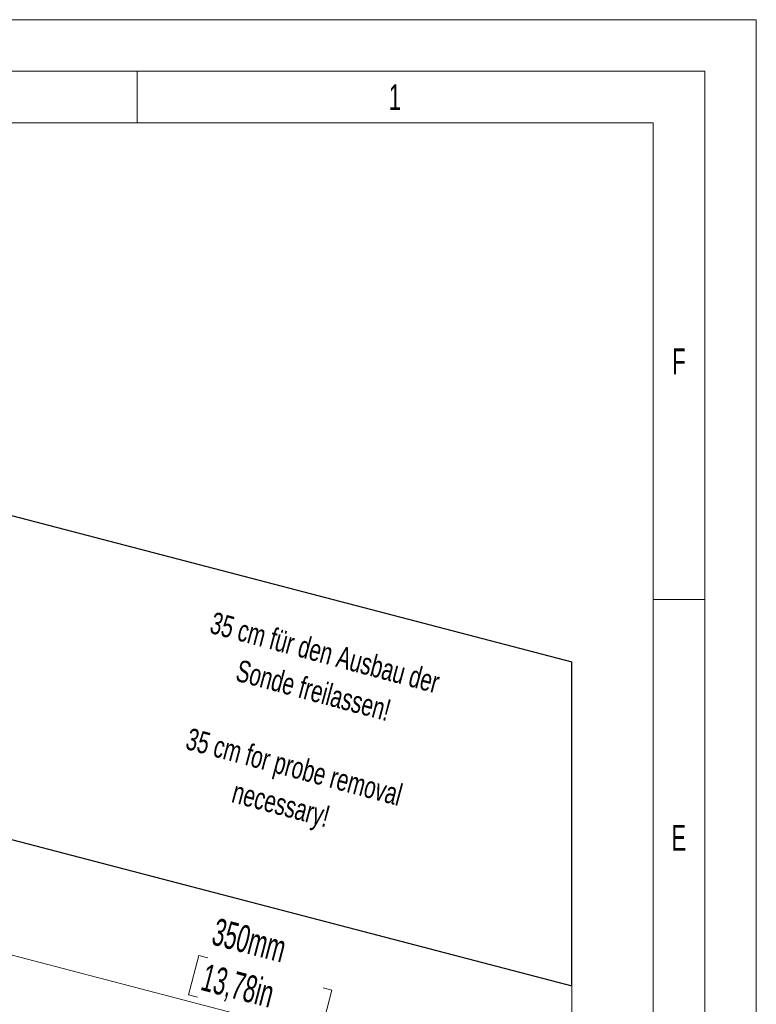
# Model space of a CAD drawing. Header units: millimetres. Extents: x 0 to 2100, y 0 to 1485.
# Tile 39 of 39: x 1743 to 2100, y 1008 to 1485. Entities that reach past the tile are written whole.
import ezdxf

# ---------------------------------------------------------------- set-up
doc = ezdxf.new("R2010")
doc.units = ezdxf.units.MM
doc.header["$LTSCALE"] = 5
doc.styles.add('SLDTEXTSTYLE0', font='TXT', dxfattribs={"width": 0.605})
doc.styles.add('SLDTEXTSTYLE1', font='TXT', dxfattribs={"width": 0.638186})
doc.styles.add('SLDTEXTSTYLE2', font='TXT', dxfattribs={"width": 0.7})
doc.dimstyles.new('SLDDIMSTYLE0', dxfattribs={"dimtxt": 12.841593, "dimasz": 16.5, "dimexe": 0, "dimexo": 0.0625, "dimgap": 3.210398, "dimtad": 1, "dimrnd": 1e-09, "dimzin": 12, "dimdsep": 46, "dimtxsty": 'SLDTEXTSTYLE0', "dimsah": 1, "dimcen": 0.09, "dimadec": 0, "dimazin": 3, "dimtfac": 1, "dimtofl": 0, "dimtmove": 0, "dimatfit": 3, "dimfxl": 1, "dimfrac": 2, "dimtolj": 1, "dimtzin": 12, "dimarcsym": 0})

# ---------------------------------------------------------------- blocks, each defined once
blk = doc.blocks.new('_D_11')
at = {"color": 7, "linetype": 'Continuous', "lineweight": 0}
for p, q in [((1721.11, 1092.5), (1721.11, 1032.01)), ((1721.11, 1036.62), (2010.61, 961.07)), ((1829.93, 1031.64), (1824.95, 1012.56)), ((1834.2, 1030.53), (1829.93, 1031.64)), ((2010.61, 1016.94), (2010.61, 956.45)), ((1824.95, 1012.56), (1829.22, 1011.45)), ((1894.41, 1014.81), (1889.43, 995.73)), ((1890.14, 1015.93), (1894.41, 1014.81)), ((1889.43, 995.73), (1885.16, 996.84))]:
    blk.add_line(p, q, dxfattribs=at)
at = {"color": 7, "linetype": 'Continuous', "lineweight": 18}
for points in [[(1721.11, 1036.62), (1734.12, 1030.64), (1735.39, 1035.48)], [(2010.61, 961.07), (1997.59, 967.05), (1996.33, 962.21)]]:
    blk.add_solid(points, dxfattribs=at)
at = {"color": 7, "linetype": 'Continuous', "lineweight": 18, "char_height": 13.229, "attachment_point": 1, "rotation": 345.3723, "style": 'SLDTEXTSTYLE0'}
for s, insert in [('350mm', (1838.78, 1050)), ('13,78in', (1833.53, 1027.95))]:
    blk.add_mtext(s, dxfattribs=dict(at, insert=insert))

msp = doc.modelspace()

# ---------------------------------------------------------------- linework, layer by layer
at = {"color": 7, "linetype": 'Continuous', "lineweight": 18}
for p, q in [((2100, 1485), (0, 1485)), ((2100, 0), (2100, 1485)), ((2075, 1460), (25, 1460)), ((1800, 1460), (1800, 1435)), ((2075, 1460), (2075, 25)), ((1800, 1435), (1550, 1435)), ((2050, 1435), (1800, 1435)), ((2050, 301.25), (2050, 1435)), ((2075, 1204.167), (2050, 1204.167))]:
    msp.add_line(p, q, dxfattribs=at)
at = {"color": 7, "linetype": 'Continuous'}
for p, q in [((1721.111, 1249.458), (2010.613, 1173.899)), ((2010.61, 1016.941), (2010.613, 1173.899)), ((1721.108, 1092.5), (2010.61, 1016.941))]:
    msp.add_line(p, q, dxfattribs=at)

# ---------------------------------------------------------------- texts
at = {"color": 7, "linetype": 'Continuous', "lineweight": 0, "char_height": 12.5, "attachment_point": 2, "style": 'SLDTEXTSTYLE1'}
for s, insert in [('1', (1924.91, 1453.674)), ('F', (2062.533, 1325.757)), ('E', (2062.442, 1094.924))]:
    msp.add_mtext(s, dxfattribs=dict(at, insert=insert))
at = {"color": 7, "linetype": 'Continuous', "lineweight": 0, "attachment_point": 2, "rotation": 345, "style": 'SLDTEXTSTYLE2'}
for s, insert, char_height in [('35 cm für den Ausbau der', (1892.416, 1183.551), 10.58333), ('Sonde freilassen!', (1886.822, 1165.264), 10.58333), ('35 cm for probe removal', (1877.518, 1128.187), 10.58333), ('necessary!', (1871.115, 1110.117), 10.5833)]:
    msp.add_mtext(s, dxfattribs=dict(at, insert=insert, char_height=char_height))

# ---------------------------------------------------------------- dimensions: what is measured, and where the dimension line sits
at = {"color": 7, "linetype": 'Continuous', "lineweight": 18}
dim = msp.add_linear_dim(base=(2010.609, 961.066), p1=(1721.108, 1092.5), p2=(2010.61, 1016.941), angle=345.37233, dimstyle='SLDDIMSTYLE0', dxfattribs=at)
dim.commit()
dim.dimension.update_dxf_attribs({"geometry": '_D_11', "text_midpoint": (1856.45, 1001.301), "dimtype": 160})

doc.saveas('drawing.dxf')
